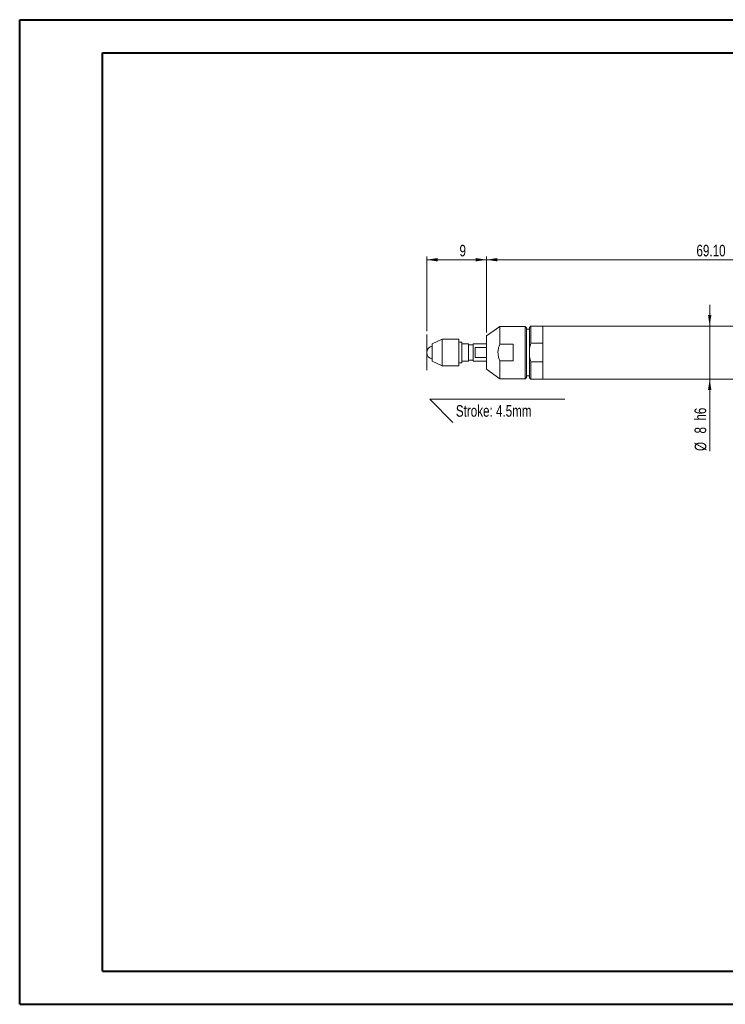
# Model space of a CAD drawing. Header units: millimetres. Extents: x 0 to 420, y 0 to 297.
# Tile 1 of 2: x 0 to 213, y 0 to 297. Entities that reach past the tile are written whole.
import ezdxf

# ---------------------------------------------------------------- set-up
doc = ezdxf.new("R2010")
doc.units = ezdxf.units.MM
doc.styles.add('SLDTEXTSTYLE0', font='TXT', dxfattribs={"width": 0.75})
doc.dimstyles.new('SLDDIMSTYLE0', dxfattribs={"dimtxt": 3.5, "dimasz": 3.302, "dimexe": 0, "dimexo": 0.0625, "dimgap": 0.875, "dimtad": 1, "dimlfac": 0.5, "dimrnd": 1e-09, "dimzin": 12, "dimdsep": 46, "dimtxsty": 'SLDTEXTSTYLE0', "dimsah": 1, "dimcen": 0.09, "dimadec": 0, "dimazin": 3, "dimtfac": 1, "dimtofl": 0, "dimtmove": 0, "dimatfit": 3, "dimfxl": 0, "dimfrac": 2, "dimtolj": 1, "dimtzin": 12, "dimarcsym": 0})
doc.dimstyles.new('SLDDIMSTYLE1', dxfattribs={"dimtxt": 3.5, "dimasz": 3.302, "dimexe": 0, "dimexo": 0.0625, "dimgap": 0.875, "dimtad": 1, "dimlfac": 0.5, "dimrnd": 1e-09, "dimzin": 4, "dimdsep": 46, "dimtxsty": 'SLDTEXTSTYLE0', "dimsah": 1, "dimcen": 0.09, "dimadec": 0, "dimazin": 1, "dimtfac": 1, "dimtofl": 0, "dimtmove": 0, "dimatfit": 3, "dimfxl": 0, "dimfrac": 2, "dimtolj": 1, "dimtzin": 12, "dimarcsym": 0})
doc.dimstyles.new('SLDDIMSTYLE2', dxfattribs={"dimtxt": 3.5, "dimasz": 3.302, "dimexe": 0, "dimexo": 0.0625, "dimgap": 0.875, "dimtad": 1, "dimlfac": 0.5, "dimrnd": 1e-09, "dimzin": 12, "dimdsep": 46, "dimtxsty": 'SLDTEXTSTYLE0', "dimsah": 1, "dimcen": 0.09, "dimadec": 0, "dimazin": 3, "dimtfac": 1, "dimtmove": 0, "dimatfit": 0, "dimfxl": 0, "dimfrac": 2, "dimtolj": 1, "dimtzin": 12, "dimarcsym": 0})

# ---------------------------------------------------------------- blocks, each defined once
blk = doc.blocks.new('_D')
at = {"color": 7, "linetype": 'Continuous', "lineweight": 0}
for p, q in [((122.82, 203.23), (122.82, 225.81)), ((140.82, 202.81), (140.82, 225.81)), ((140.82, 224.81), (122.82, 224.81))]:
    blk.add_line(p, q, dxfattribs=at)
for points in [[(122.82, 224.81), (126.12, 224.3), (126.12, 225.32)], [(140.82, 224.81), (137.52, 225.32), (137.52, 224.3)]]:
    blk.add_solid(points, dxfattribs=at)
at = {"color": 7, "linetype": 'Continuous', "lineweight": 0, "insert": (132.67, 229.32), "char_height": 3.5, "attachment_point": 1, "style": 'SLDTEXTSTYLE0'}
blk.add_mtext('9', dxfattribs=at)
blk = doc.blocks.new('_D_3')
at = {"color": 7, "linetype": 'Continuous', "lineweight": 0}
for p, q in [((208.09, 204.81), (208.09, 211.16)), ((208.09, 188.81), (208.09, 204.81)), ((208.09, 188.81), (208.09, 167.11))]:
    blk.add_line(p, q, dxfattribs=at)
for points in [[(208.09, 204.81), (208.6, 208.12), (207.59, 208.12)], [(208.09, 188.81), (207.59, 185.51), (208.6, 185.51)]]:
    blk.add_solid(points, dxfattribs=at)
at = {"color": 7, "linetype": 'Continuous', "lineweight": 0, "char_height": 3.5, "attachment_point": 1, "rotation": 90, "style": 'SLDTEXTSTYLE0'}
for s, insert in [('h6', (203.53, 176.28)), ('8', (203.53, 172.39)), ('%%c', (203.58, 167.11))]:
    blk.add_mtext(s, dxfattribs=dict(at, insert=insert))
blk = doc.blocks.new('_D_5')
at = {"color": 7, "linetype": 'Continuous', "lineweight": 0}
for p, q in [((140.82, 202.81), (140.82, 225.81)), ((279.02, 206.61), (279.02, 225.81)), ((279.02, 224.81), (140.82, 224.81))]:
    blk.add_line(p, q, dxfattribs=at)
for points in [[(140.82, 224.81), (144.12, 224.3), (144.12, 225.32)], [(279.02, 224.81), (275.72, 225.32), (275.72, 224.3)]]:
    blk.add_solid(points, dxfattribs=at)
at = {"color": 7, "linetype": 'Continuous', "lineweight": 0, "insert": (204.1, 229.32), "char_height": 3.5, "attachment_point": 1, "style": 'SLDTEXTSTYLE0'}
blk.add_mtext('69.10', dxfattribs=at)

msp = doc.modelspace()

# ---------------------------------------------------------------- linework, layer by layer
at = {"color": 7, "linetype": 'Continuous', "lineweight": 40}
for p, q in [((0.079, 0.215), (0.079, 297.215)), ((0.079, 297.215), (420.079, 297.215)), ((25.079, 10.215), (25.079, 287.215)), ((25.079, 287.215), (410.079, 287.215)), ((25.079, 10.215), (410.079, 10.215)), ((0.079, 0.215), (420.079, 0.215))]:
    msp.add_line(p, q, dxfattribs=at)
at = {"color": 7, "linetype": 'Continuous', "lineweight": 0}
for p, q in [((122.82, 202.227), (122.82, 191.456)), ((123.675, 182.708), (130.648, 175.735)), ((123.675, 182.708), (164.395, 182.708))]:
    msp.add_line(p, q, dxfattribs=at)
at = {"color": 7, "linetype": 'Continuous', "lineweight": 15}
for p, q in [((144.82, 204.715), (140.82, 201.815)), ((152.42, 204.715), (144.82, 204.715)), ((144.82, 199.297), (144.82, 204.715)), ((152.82, 204.315), (152.42, 204.715)), ((152.42, 188.915), (152.42, 204.715)), ((152.82, 204.315), (152.82, 189.315)), ((153.82, 203.815), (152.82, 203.815)), ((154.22, 204.815), (153.82, 204.415)), ((153.82, 198.043), (153.82, 204.415)), ((157.82, 204.815), (154.22, 204.815)), ((154.22, 204.815), (154.22, 199.599)), ((253.42, 204.815), (157.82, 204.815)), ((157.82, 199.599), (157.82, 204.815)), ((157.82, 204.815), (157.82, 196.815)), ((127.42, 200.815), (124.42, 199.415)), ((124.42, 194.215), (124.42, 199.415)), ((132.42, 200.815), (127.42, 200.815)), ((127.42, 200.815), (127.42, 192.872)), ((132.42, 192.815), (132.42, 200.815)), ((133.42, 199.915), (132.42, 199.915)), ((133.42, 199.915), (133.42, 193.715)), ((135.42, 199.415), (133.42, 199.415)), ((135.42, 194.215), (135.42, 199.415)), ((136.82, 199.115), (135.42, 199.115)), ((140.82, 199.415), (136.82, 199.415)), ((136.82, 194.215), (136.82, 199.415)), ((140.82, 201.815), (140.82, 191.815)), ((148.82, 199.297), (144.82, 199.297)), ((148.82, 194.333), (148.82, 199.297)), ((154.22, 199.599), (153.82, 198.043)), ((154.22, 199.599), (157.82, 199.599)), ((137.42, 195.282), (137.42, 198.348)), ((137.42, 198.348), (140.82, 198.348)), ((153.82, 198.043), (153.82, 195.586)), ((157.82, 196.815), (157.82, 188.815)), ((124.42, 194.215), (127.42, 192.815)), ((132.42, 193.715), (133.42, 193.715)), ((133.42, 194.215), (135.42, 194.215)), ((135.42, 194.515), (136.82, 194.515)), ((136.82, 194.215), (140.82, 194.215)), ((140.82, 195.282), (137.42, 195.282)), ((144.82, 188.915), (144.82, 194.333)), ((144.82, 194.333), (148.82, 194.333)), ((153.82, 189.215), (153.82, 195.586)), ((153.82, 195.586), (154.22, 194.031)), ((154.22, 194.031), (154.22, 188.815)), ((157.82, 194.031), (154.22, 194.031)), ((157.82, 188.815), (157.82, 194.031)), ((127.42, 192.872), (127.42, 192.815)), ((127.42, 192.815), (132.42, 192.815)), ((140.82, 191.815), (144.82, 188.915)), ((144.82, 188.915), (152.42, 188.915)), ((152.42, 188.915), (152.82, 189.315)), ((152.82, 189.815), (153.82, 189.815)), ((153.82, 189.215), (154.22, 188.815)), ((154.22, 188.815), (157.82, 188.815)), ((157.82, 188.815), (253.42, 188.815))]:
    msp.add_line(p, q, dxfattribs=at)
msp.add_arc((124.82, 196.815), 2, 101.53696, 258.46304, dxfattribs=at)
msp.add_open_spline([(144.82, 199.297), (144.682, 198.939), (144.401, 198.212), (144.236, 197.073), (144.303, 195.937), (144.534, 195.032), (144.748, 194.509), (144.82, 194.333)], degree=3, knots=[0, 0, 0, 0, 0.2244692, 0.4561944, 0.6682558, 0.8884169, 1, 1, 1, 1], dxfattribs=at)

# ---------------------------------------------------------------- texts
at = {"color": 7, "linetype": 'Continuous', "lineweight": 0, "insert": (131.571, 180.955), "char_height": 3.5, "attachment_point": 1, "style": 'SLDTEXTSTYLE0'}
msp.add_mtext('Stroke: 4.5mm', dxfattribs=at)

# ---------------------------------------------------------------- dimensions: what is measured, and where the dimension line sits
at = {"color": 7, "linetype": 'Continuous', "lineweight": 0}
for base, p1, p2, dimstyle, picture, middle in [((122.82, 224.809), (140.82, 201.815), (122.82, 202.227), 'SLDDIMSTYLE0', '_D', (133.965, 224.809)), ((140.82, 224.809), (279.02, 205.615), (140.82, 201.815), 'SLDDIMSTYLE1', '_D_5', (209.92, 224.809))]:
    dim = msp.add_linear_dim(base=base, p1=p1, p2=p2, dimstyle=dimstyle, dxfattribs=at)
    dim.commit()
    dim.dimension.update_dxf_attribs({"geometry": picture, "text_midpoint": middle, "dimtype": 160})
dim = msp.add_linear_dim(base=(208.093, 204.815), p1=(157.82, 188.815), p2=(157.82, 204.815), angle=90, text='%%c<> h6', dimstyle='SLDDIMSTYLE2', dxfattribs=at)
dim.commit()
dim.dimension.update_dxf_attribs({"geometry": '_D_3', "text_midpoint": (208.093, 174.401), "dimtype": 160})

doc.saveas('drawing.dxf')
